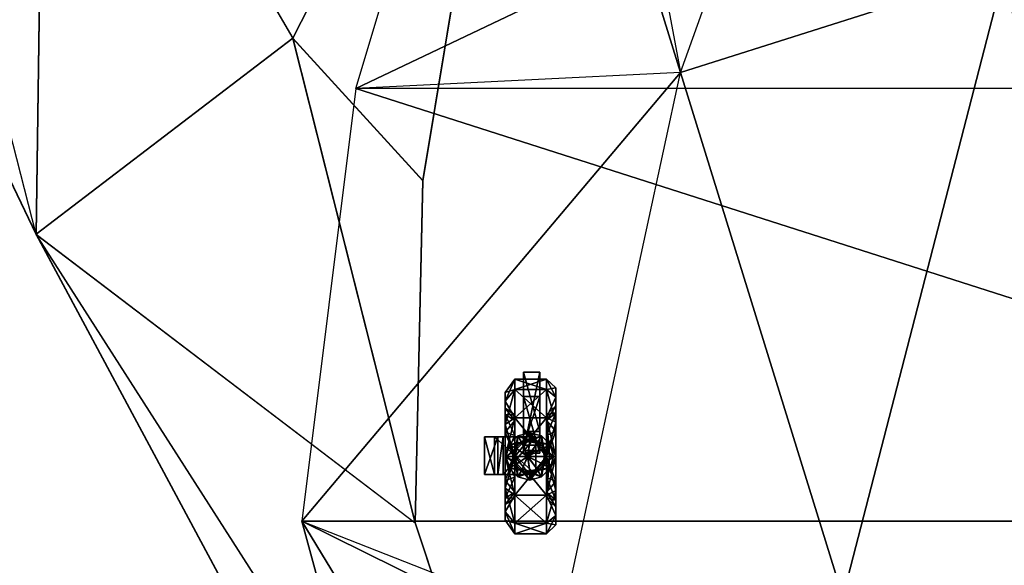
# Model space of a CAD drawing. Header units: metres. Extents: x -305 to 296, y -370 to 370.
# Tile 8 of 13: x -182 to 0, y -38 to 63. Entities that reach past the tile are written whole.
import ezdxf

# ---------------------------------------------------------------- set-up
doc = ezdxf.new("R2010")
doc.units = ezdxf.units.M

msp = doc.modelspace()

# ---------------------------------------------------------------- linework, layer by layer
for points in [[(-179.123, 23.0688, -226.333), (-232.572, 232.049, -226.333), (-304.662, 285.245, -226.333)], [(-179.123, 23.0688, -226.333), (-304.659, 285.204, -230.333), (-304.662, 285.245, -226.333)], [(-179.123, 23.0688, -226.333), (-179.12, 23.0271, -230.333), (-304.659, 285.204, -230.333)], [(-179.12, 23.0271, -230.333), (-232.569, 232.007, -230.333), (-304.659, 285.204, -230.333)], [(-177.524, 137.827, -226.333), (-179.123, 23.0688, -226.333), (-232.572, 232.049, -226.333)], [(-177.521, 137.786, -230.333), (-179.12, 23.0271, -230.333), (-232.569, 232.007, -230.333)], [(0, 220, -228.667), (-79.9999, 160, -228.667), (-59.9999, 53, -184.333)], [(0, 220, -228.667), (0, 72, -183.166), (-59.9999, 53, -184.333)], [(-79.9999, 160, -228.667), (-59.9999, 53, -184.333), (-89.9999, 150, -228.667)], [(-89.9999, 150, -228.667), (-59.9999, 53, -184.333), (-120, 50, -228.667)], [(90, 150, -228.667), (-120, 50, -228.667), (-89.9999, 150, -228.667)], [(120, 50, -228.667), (-120, 50, -228.667), (90, 150, -228.667)], [(-89.5892, 141.945, -226.333), (-177.524, 137.827, -226.333), (-131.65, 59.3097, -226.333)], [(-89.5861, 141.904, -230.333), (-177.521, 137.786, -230.333), (-131.647, 59.2679, -230.333)], [(-131.65, 59.3097, -226.333), (-89.5892, 141.945, -226.333), (-107.658, 32.9961, -226.333)], [(-131.647, 59.2679, -230.333), (-89.5861, 141.904, -230.333), (-107.655, 32.9543, -230.333)], [(-89.5892, 141.945, -226.333), (-107.655, 32.9543, -230.333), (-107.658, 32.9961, -226.333)], [(-89.5892, 141.945, -226.333), (-89.5861, 141.904, -230.333), (-107.655, 32.9543, -230.333)], [(-131.65, 59.3097, -226.333), (-179.123, 23.0688, -226.333), (-177.524, 137.827, -226.333)], [(-131.647, 59.2679, -230.333), (-179.12, 23.0271, -230.333), (-177.521, 137.786, -230.333)], [(-29.9999, -44, -157.5), (-59.9999, 53, -184.333), (0, 72, -183.166)], [(-29.9999, -44, -157.5), (0, 72, -183.166), (20, -44, -156.333)], [(-109.028, -30.2741, -226.333), (-131.65, 59.3097, -226.333), (-179.123, 23.0688, -226.333)], [(-109.025, -30.3159, -230.333), (-131.647, 59.2679, -230.333), (-179.12, 23.0271, -230.333)], [(-107.658, 32.9961, -226.333), (-131.65, 59.3097, -226.333), (-109.028, -30.2741, -226.333)], [(-107.655, 32.9543, -230.333), (-131.647, 59.2679, -230.333), (-109.025, -30.3159, -230.333)], [(-130, -29.9999, -228.667), (-81.9999, -48.8332, -183.667), (-59.9999, 53, -184.333)], [(-59.9999, 53, -184.333), (-120, 50, -228.667), (-130, -29.9999, -228.667)], [(-29.9999, -44, -157.5), (-81.9999, -48.8332, -183.667), (-59.9999, 53, -184.333)], [(-120, 50, -228.667), (-130, -29.9999, -228.667), (130, -29.9999, -228.667)], [(130, -29.9999, -228.667), (120, 50, -228.667), (-120, 50, -228.667)], [(-107.658, 32.9961, -226.333), (-109.025, -30.3159, -230.333), (-109.028, -30.2741, -226.333)], [(-107.658, 32.9961, -226.333), (-107.655, 32.9543, -230.333), (-109.025, -30.3159, -230.333)], [(-179.123, 23.0688, -226.333), (-109.028, -30.2741, -226.333), (-70.3935, -146.757, -226.333)], [(-70.3935, -146.757, -226.333), (-179.123, 23.0688, -226.333), (-55.9773, -206.529, -226.333)], [(-55.9773, -206.529, -226.333), (-179.12, 23.0271, -230.333), (-179.123, 23.0688, -226.333)], [(-55.9773, -206.529, -226.333), (-55.9742, -206.57, -230.333), (-179.12, 23.0271, -230.333)], [(-179.12, 23.0271, -230.333), (-109.025, -30.3159, -230.333), (-70.3905, -146.799, -230.333)], [(-70.3905, -146.799, -230.333), (-179.12, 23.0271, -230.333), (-55.9742, -206.57, -230.333)], [(-86, -13.4166, -237.417), (-89, -13.4166, -237.417), (-89, -2.41663, -250.25)], [(-86, -13.4166, -237.417), (-89, -2.41663, -250.25), (-86, -2.41663, -250.25)], [(-86, -2.41663, -250.25), (-89, -2.41663, -250.25), (-89, -16.9166, -258.417)], [(-86, -2.41663, -250.25), (-89, -16.9166, -258.417), (-86, -16.9166, -258.417)], [(-89, -2.41663, -250.25), (-89, -6.91663, -249.667), (-89, -13.4166, -237.417)], [(-89, -2.41663, -250.25), (-89, -6.91663, -249.667), (-89, -16.9166, -258.417)], [(-86, -2.41663, -250.25), (-86, -6.91663, -249.667), (-86, -13.4166, -237.417)], [(-86, -2.41663, -250.25), (-86, -6.91663, -249.667), (-86, -16.9166, -258.417)], [(-90.6249, -5.61517, -294.15), (-90.6249, -3.69925, -287), (-92.3749, -6.18633, -287)], [(-90.6249, -3.69925, -287), (-90.6249, -5.61517, -279.85), (-92.3749, -7.76906, -281.093)], [(-90.6249, -3.69925, -287), (-92.3749, -7.76906, -281.093), (-92.3749, -6.18633, -287)], [(-84.7915, -5.61519, -294.15), (-84.7915, -3.69925, -287), (-90.6249, -3.69925, -287)], [(-84.7915, -5.61519, -294.15), (-90.6249, -3.69925, -287), (-90.6249, -5.61517, -294.15)], [(-84.7915, -3.69925, -287), (-84.7915, -5.61516, -279.85), (-90.6249, -5.61517, -279.85)], [(-84.7915, -3.69925, -287), (-90.6249, -5.61517, -279.85), (-90.6249, -3.69925, -287)], [(-83.0415, -7.0511, -293.321), (-83.0415, -5.3573, -287), (-84.7915, -3.69925, -287)], [(-83.0415, -7.0511, -293.321), (-84.7915, -3.69925, -287), (-84.7915, -5.61519, -294.15)], [(-83.0415, -5.3573, -287), (-84.7915, -5.61516, -279.85), (-84.7915, -3.69925, -287)], [(-83.0415, -5.3573, -287), (-83.0415, -7.0511, -280.679), (-84.7915, -5.61516, -279.85)], [(-83.0415, -9.92294, -291.663), (-83.0415, -8.67342, -287), (-83.0415, -5.3573, -287)], [(-83.0415, -9.92294, -291.663), (-83.0415, -5.3573, -287), (-83.0415, -7.0511, -293.321)], [(-83.0415, -8.67342, -287), (-83.0415, -7.0511, -280.679), (-83.0415, -5.3573, -287)], [(-90.6249, -10.8496, -299.385), (-90.6249, -5.61517, -294.15), (-92.3749, -7.76906, -292.907)], [(-90.6249, -5.61517, -294.15), (-92.3749, -6.18633, -287), (-92.3749, -7.76906, -292.907)], [(-90.6249, -5.61517, -279.85), (-90.6249, -10.8496, -274.615), (-92.3749, -12.0932, -276.769)], [(-90.6249, -5.61517, -279.85), (-92.3749, -12.0932, -276.769), (-92.3749, -7.76906, -281.093)], [(-92.3749, -7.76906, -292.907), (-92.3749, -6.18633, -287), (-92.3749, -9.08794, -287)], [(-92.3749, -6.18633, -287), (-92.3749, -7.76906, -281.093), (-92.3749, -10.2819, -282.544)], [(-92.3749, -6.18633, -287), (-92.3749, -10.2819, -282.544), (-92.3749, -9.08794, -287)], [(-84.7915, -5.61516, -279.85), (-84.7915, -10.8496, -274.615), (-90.6249, -10.8496, -274.615)], [(-84.7915, -5.61516, -279.85), (-90.6249, -10.8496, -274.615), (-90.6249, -5.61517, -279.85)], [(-84.7915, -10.8496, -299.385), (-84.7915, -5.61519, -294.15), (-90.6249, -5.61517, -294.15)], [(-84.7915, -10.8496, -299.385), (-90.6249, -5.61517, -294.15), (-90.6249, -10.8496, -299.385)], [(-86, -17.4166, -255.5), (-89, -17.4166, -255.5), (-89, -6.91663, -249.667)], [(-86, -17.4166, -255.5), (-89, -6.91663, -249.667), (-86, -6.91663, -249.667)], [(-86, -6.91663, -249.667), (-89, -6.91663, -249.667), (-89, -15.9166, -239.167)], [(-86, -6.91663, -249.667), (-89, -15.9166, -239.167), (-86, -15.9166, -239.167)], [(-89, -15.9166, -239.167), (-89, -13.4166, -237.417), (-89, -6.91663, -249.667)], [(-89, -16.9166, -258.417), (-89, -6.91663, -249.667), (-89, -17.4166, -255.5)], [(-86, -15.9166, -239.167), (-86, -13.4166, -237.417), (-86, -6.91663, -249.667)], [(-86, -16.9166, -258.417), (-86, -6.91663, -249.667), (-86, -17.4166, -255.5)], [(-83.0415, -7.0511, -280.679), (-84.7915, -10.8496, -274.615), (-84.7915, -5.61516, -279.85)], [(-83.0415, -11.6786, -297.949), (-83.0415, -7.0511, -293.321), (-84.7915, -5.61519, -294.15)], [(-83.0415, -11.6786, -297.949), (-84.7915, -5.61519, -294.15), (-84.7915, -10.8496, -299.385)], [(-83.0415, -7.0511, -280.679), (-83.0415, -11.6786, -276.051), (-84.7915, -10.8496, -274.615)], [(-83.0415, -13.3367, -295.077), (-83.0415, -9.92294, -291.663), (-83.0415, -7.0511, -293.321)], [(-83.0415, -13.3367, -295.077), (-83.0415, -7.0511, -293.321), (-83.0415, -11.6786, -297.949)], [(-83.0415, -8.67342, -287), (-83.0415, -9.92294, -282.337), (-83.0415, -7.0511, -280.679)], [(-83.0415, -9.92294, -282.337), (-83.0415, -11.6786, -276.051), (-83.0415, -7.0511, -280.679)], [(-90.6249, -10.8496, -299.385), (-92.3749, -7.76906, -292.907), (-92.3749, -12.0932, -297.231)], [(-92.3749, -12.0932, -297.231), (-92.3749, -7.76906, -292.907), (-92.3749, -10.2819, -291.456)], [(-92.3749, -7.76906, -292.907), (-92.3749, -9.08794, -287), (-92.3749, -10.2819, -291.456)], [(-92.3749, -7.76906, -281.093), (-92.3749, -12.0932, -276.769), (-92.3749, -13.5439, -279.282)], [(-92.3749, -7.76906, -281.093), (-92.3749, -13.5439, -279.282), (-92.3749, -10.2819, -282.544)], [(-92.3749, -10.2819, -291.456), (-92.3749, -9.08794, -287), (-90.6249, -10.3315, -287)], [(-92.3749, -9.08794, -287), (-92.3749, -10.2819, -282.544), (-90.6249, -11.3589, -283.166)], [(-92.3749, -9.08794, -287), (-90.6249, -11.3589, -283.166), (-90.6249, -10.3315, -287)], [(-84.7915, -11.3589, -290.834), (-84.7915, -10.3315, -287), (-83.0415, -8.67342, -287)], [(-84.7915, -11.3589, -290.834), (-83.0415, -8.67342, -287), (-83.0415, -9.92294, -291.663)], [(-84.7915, -10.3315, -287), (-83.0415, -9.92294, -282.337), (-83.0415, -8.67342, -287)], [(-92.3749, -12.0932, -297.231), (-92.3749, -10.2819, -291.456), (-92.3749, -13.5439, -294.718)], [(-92.3749, -13.5439, -294.718), (-92.3749, -10.2819, -291.456), (-90.6249, -11.3589, -290.834)], [(-92.3749, -10.2819, -291.456), (-90.6249, -10.3315, -287), (-90.6249, -11.3589, -290.834)], [(-92.3749, -10.2819, -282.544), (-92.3749, -13.5439, -279.282), (-90.6249, -14.1657, -280.359)], [(-92.3749, -10.2819, -282.544), (-90.6249, -14.1657, -280.359), (-90.6249, -11.3589, -283.166)], [(-90.6249, -18, -301.301), (-90.6249, -10.8496, -299.385), (-92.3749, -12.0932, -297.231)], [(-90.6249, -10.8496, -274.615), (-90.6249, -18, -272.699), (-92.3749, -18, -275.186)], [(-90.6249, -10.8496, -274.615), (-92.3749, -18, -275.186), (-92.3749, -12.0932, -276.769)], [(-90.6249, -11.3589, -290.834), (-90.6249, -17.9999, -286.793), (-90.6249, -10.3315, -287)], [(-90.6249, -10.3315, -287), (-90.6249, -17.9999, -286.793), (-90.6249, -11.3589, -283.166)], [(-84.7915, -18, -301.301), (-84.7915, -10.8496, -299.385), (-90.6249, -10.8496, -299.385)], [(-84.7915, -18, -301.301), (-90.6249, -10.8496, -299.385), (-90.6249, -18, -301.301)], [(-84.7915, -10.8496, -274.615), (-84.7915, -17.9999, -272.699), (-90.6249, -18, -272.699)], [(-84.7915, -10.8496, -274.615), (-90.6249, -18, -272.699), (-90.6249, -10.8496, -274.615)], [(-84.7915, -14.1657, -293.641), (-84.7915, -11.3589, -290.834), (-83.0415, -9.92294, -291.663)], [(-84.7915, -14.1657, -293.641), (-83.0415, -9.92294, -291.663), (-83.0415, -13.3367, -295.077)], [(-84.7915, -10.3315, -287), (-84.7915, -11.3589, -283.166), (-83.0415, -9.92294, -282.337)], [(-84.7915, -11.3589, -283.166), (-83.0415, -13.3367, -278.923), (-83.0415, -9.92294, -282.337)], [(-84.2082, -18, -286.793), (-84.7915, -11.3589, -290.834), (-84.7915, -10.3315, -287)], [(-84.2082, -18, -286.793), (-84.7915, -10.3315, -287), (-84.7915, -11.3589, -283.166)], [(-83.0415, -18, -299.643), (-83.0415, -11.6786, -297.949), (-84.7915, -10.8496, -299.385)], [(-83.0415, -18, -299.643), (-84.7915, -10.8496, -299.385), (-84.7915, -18, -301.301)], [(-83.0415, -11.6786, -276.051), (-84.7915, -17.9999, -272.699), (-84.7915, -10.8496, -274.615)], [(-83.0415, -9.92294, -282.337), (-83.0415, -13.3367, -278.923), (-83.0415, -11.6786, -276.051)], [(-92.3749, -13.5439, -294.718), (-90.6249, -11.3589, -290.834), (-90.6249, -14.1657, -293.641)], [(-90.6249, -18, -301.301), (-92.3749, -12.0932, -297.231), (-92.3749, -18, -298.814)], [(-92.3749, -18, -298.814), (-92.3749, -12.0932, -297.231), (-92.3749, -13.5439, -294.718)], [(-92.3749, -12.0932, -276.769), (-92.3749, -18, -275.186), (-92.3749, -18, -278.088)], [(-92.3749, -12.0932, -276.769), (-92.3749, -18, -278.088), (-92.3749, -13.5439, -279.282)], [(-90.6249, -14.1657, -293.641), (-90.6249, -17.9999, -286.793), (-90.6249, -11.3589, -290.834)], [(-90.6249, -11.3589, -283.166), (-90.6249, -17.9999, -286.793), (-90.6249, -14.1657, -280.359)], [(-84.2082, -18, -286.793), (-84.7915, -14.1657, -293.641), (-84.7915, -11.3589, -290.834)], [(-84.2082, -18, -286.793), (-84.7915, -11.3589, -283.166), (-84.7915, -14.1657, -280.359)], [(-84.7915, -11.3589, -283.166), (-84.7915, -14.1657, -280.359), (-83.0415, -13.3367, -278.923)], [(-83.0415, -11.6786, -276.051), (-83.0415, -18, -274.357), (-84.7915, -17.9999, -272.699)], [(-83.0415, -18, -296.327), (-83.0415, -13.3367, -295.077), (-83.0415, -11.6786, -297.949)], [(-83.0415, -18, -296.327), (-83.0415, -11.6786, -297.949), (-83.0415, -18, -299.643)], [(-83.0415, -13.3367, -278.923), (-83.0415, -18, -274.357), (-83.0415, -11.6786, -276.051)], [(-96.2499, -21.375, -270.083), (-96.2499, -14.4156, -270.083), (-96.25, -14.4156, -282.771)], [(-96.2499, -21.375, -270.083), (-96.25, -14.4156, -282.771), (-96.25, -21.375, -282.771)], [(-96.25, -21.375, -282.771), (-96.25, -14.4156, -282.771), (-96.2499, -14.4156, -288.75)], [(-96.25, -21.375, -282.771), (-96.2499, -14.4156, -288.75), (-96.2499, -21.375, -288.75)], [(-93.75, -14.4156, -272.854), (-96.2499, -14.4156, -270.083), (-96.25, -14.4156, -282.771)], [(-96.25, -14.4156, -282.771), (-93.75, -14.4156, -272.854), (-93.75, -14.4156, -282.771)], [(-93.75, -14.4156, -282.771), (-96.25, -14.4156, -282.771), (-96.2499, -14.4156, -288.75)], [(-94.3749, -21.375, -268.333), (-94.3749, -14.4156, -268.333), (-96.2499, -14.4156, -270.083)], [(-94.3749, -21.375, -268.333), (-96.2499, -14.4156, -270.083), (-96.2499, -21.375, -270.083)], [(-96.2499, -21.375, -288.75), (-96.2499, -14.4156, -288.75), (-93.7499, -14.4156, -288.75)], [(-96.2499, -21.375, -288.75), (-93.7499, -14.4156, -288.75), (-93.7499, -21.375, -288.75)], [(-94.3749, -14.4156, -268.333), (-92.7499, -14.4156, -270.375), (-96.2499, -14.4156, -270.083)], [(-92.7499, -14.4156, -270.375), (-96.2499, -14.4156, -270.083), (-93.75, -14.4156, -272.854)], [(-96.2499, -14.4156, -288.75), (-93.75, -14.4156, -282.771), (-93.7499, -14.4156, -288.75)], [(-86.7499, -21.375, -268.333), (-86.7499, -14.4156, -268.333), (-94.3749, -14.4156, -268.333)], [(-86.7499, -21.375, -268.333), (-94.3749, -14.4156, -268.333), (-94.3749, -21.375, -268.333)], [(-92.7499, -14.4156, -270.375), (-86.7499, -14.4156, -268.333), (-94.3749, -14.4156, -268.333)], [(-93.7499, -21.375, -288.75), (-93.7499, -14.4156, -288.75), (-93.75, -14.4156, -282.771)], [(-93.7499, -21.375, -288.75), (-93.75, -14.4156, -282.771), (-93.75, -21.375, -282.771)], [(-93.75, -21.375, -282.771), (-93.75, -14.4156, -282.771), (-93.75, -14.4156, -272.854)], [(-93.75, -21.375, -282.771), (-93.75, -14.4156, -272.854), (-93.75, -21.375, -272.854)], [(-93.75, -21.375, -272.854), (-93.75, -14.4156, -272.854), (-92.7499, -14.4156, -270.375)], [(-93.75, -21.375, -272.854), (-92.7499, -14.4156, -270.375), (-92.7499, -21.375, -270.375)], [(-92.7499, -21.375, -270.375), (-92.7499, -14.4156, -270.375), (-86.7499, -14.4156, -270.521)], [(-92.7499, -21.375, -270.375), (-86.7499, -14.4156, -270.521), (-86.7499, -21.375, -270.521)], [(-86.7499, -14.4156, -270.521), (-86.7499, -14.4156, -268.333), (-92.7499, -14.4156, -270.375)], [(-92.3749, -18, -298.814), (-92.3749, -13.5439, -294.718), (-92.3749, -18, -295.912)], [(-92.3749, -18, -295.912), (-92.3749, -13.5439, -294.718), (-90.6249, -14.1657, -293.641)], [(-92.3749, -13.5439, -279.282), (-92.3749, -18, -278.088), (-90.6249, -18, -279.331)], [(-92.3749, -13.5439, -279.282), (-90.6249, -18, -279.331), (-90.6249, -14.1657, -280.359)], [(-92.3749, -18, -295.912), (-90.6249, -14.1657, -293.641), (-90.6249, -18, -294.668)], [(-89.2551, -15.6095, -235.372), (-91.6648, -15.8119, -235.518), (-90.063, -14.2101, -235.518)], [(-90.063, -14.2101, -235.518), (-91.6648, -15.8119, -235.518), (-91.6648, -15.8119, -242.562)], [(-90.063, -14.2101, -235.518), (-91.6648, -15.8119, -242.562), (-90.063, -14.2101, -242.562)], [(-90.063, -14.2101, -242.562), (-91.6648, -15.8119, -242.562), (-90.4987, -16.4852, -242.562)], [(-89.3898, -15.3762, -251.367), (-91.6648, -15.8119, -251.514), (-90.063, -14.2101, -251.514)], [(-90.063, -14.2101, -251.514), (-91.6648, -15.8119, -251.514), (-91.6648, -15.8119, -261.346)], [(-90.063, -14.2101, -251.514), (-91.6648, -15.8119, -261.346), (-90.063, -14.2101, -261.346)], [(-90.063, -14.2101, -261.346), (-91.6648, -15.8119, -261.346), (-90.2655, -16.6198, -261.346)], [(-90.6249, -18, -294.668), (-90.6249, -17.9999, -286.793), (-90.6249, -14.1657, -293.641)], [(-90.6249, -14.1657, -280.359), (-90.6249, -17.9999, -286.793), (-90.6249, -18, -279.331)], [(-90.063, -14.2101, -242.562), (-90.4987, -16.4852, -242.562), (-89.3898, -15.3762, -242.562)], [(-90.063, -14.2101, -261.346), (-90.2655, -16.6198, -261.346), (-89.2551, -15.6095, -261.346)], [(-87.875, -15.2397, -235.372), (-90.063, -14.2101, -235.518), (-87.875, -13.6238, -235.518)], [(-87.875, -13.6238, -235.518), (-90.063, -14.2101, -235.518), (-90.063, -14.2101, -242.562)], [(-87.875, -13.6238, -235.518), (-90.063, -14.2101, -242.562), (-87.875, -13.6238, -242.562)], [(-87.875, -13.6238, -242.562), (-90.063, -14.2101, -242.562), (-89.3898, -15.3762, -242.562)], [(-87.875, -14.9704, -251.367), (-90.063, -14.2101, -251.514), (-87.875, -13.6238, -251.514)], [(-87.875, -13.6238, -251.514), (-90.063, -14.2101, -251.514), (-90.063, -14.2101, -261.346)], [(-87.875, -13.6238, -251.514), (-90.063, -14.2101, -261.346), (-87.875, -13.6238, -261.346)], [(-87.875, -13.6238, -261.346), (-90.063, -14.2101, -261.346), (-89.2551, -15.6095, -261.346)], [(-87.875, -15.2397, -235.372), (-89.2551, -15.6095, -235.372), (-90.063, -14.2101, -235.518)], [(-87.875, -14.9704, -251.367), (-89.3898, -15.3762, -251.367), (-90.063, -14.2101, -251.514)], [(-87.875, -13.6238, -242.562), (-89.3898, -15.3762, -242.562), (-87.875, -14.9704, -242.562)], [(-87.875, -13.6238, -261.346), (-89.2551, -15.6095, -261.346), (-87.875, -15.2397, -261.346)], [(-86, -15.9166, -239.167), (-89, -15.9166, -239.167), (-89, -13.4166, -237.417)], [(-86, -15.9166, -239.167), (-89, -13.4166, -237.417), (-86, -13.4166, -237.417)], [(-86.4948, -15.6095, -235.372), (-87.875, -15.2397, -235.372), (-87.875, -13.6238, -235.518)], [(-86.4948, -15.6095, -235.372), (-87.875, -13.6238, -235.518), (-85.6869, -14.2101, -235.518)], [(-85.6869, -14.2101, -235.518), (-87.875, -13.6238, -235.518), (-87.875, -13.6238, -242.562)], [(-85.6869, -14.2101, -235.518), (-87.875, -13.6238, -242.562), (-85.6869, -14.2101, -242.562)], [(-85.6869, -14.2101, -242.562), (-87.875, -13.6238, -242.562), (-87.875, -14.9704, -242.562)], [(-86.3602, -15.3762, -251.367), (-87.875, -14.9704, -251.367), (-87.875, -13.6238, -251.514)], [(-86.3602, -15.3762, -251.367), (-87.875, -13.6238, -251.514), (-85.6869, -14.2101, -251.514)], [(-85.6869, -14.2101, -251.514), (-87.875, -13.6238, -251.514), (-87.875, -13.6238, -261.346)], [(-85.6869, -14.2101, -251.514), (-87.875, -13.6238, -261.346), (-85.6869, -14.2101, -261.346)], [(-85.6869, -14.2101, -261.346), (-87.875, -13.6238, -261.346), (-87.875, -15.2397, -261.346)], [(-85.6869, -14.2101, -242.562), (-87.875, -14.9704, -242.562), (-86.3602, -15.3762, -242.562)], [(-85.6869, -14.2101, -261.346), (-87.875, -15.2397, -261.346), (-86.4948, -15.6095, -261.346)], [(-86.7499, -21.375, -270.521), (-86.7499, -14.4156, -270.521), (-86.7499, -14.4156, -268.333)], [(-86.7499, -21.375, -270.521), (-86.7499, -14.4156, -268.333), (-86.7499, -21.375, -268.333)], [(-85.4845, -16.6198, -235.372), (-86.4948, -15.6095, -235.372), (-85.6869, -14.2101, -235.518)], [(-84.0851, -15.8119, -261.346), (-85.6869, -14.2101, -261.346), (-86.4948, -15.6095, -261.346)], [(-84.0851, -15.8119, -242.562), (-85.6869, -14.2101, -242.562), (-86.3602, -15.3762, -242.562)], [(-85.2513, -16.4852, -251.367), (-86.3602, -15.3762, -251.367), (-85.6869, -14.2101, -251.514)], [(-85.4845, -16.6198, -235.372), (-85.6869, -14.2101, -235.518), (-84.0851, -15.8119, -235.518)], [(-84.0851, -15.8119, -235.518), (-85.6869, -14.2101, -235.518), (-85.6869, -14.2101, -242.562)], [(-84.0851, -15.8119, -235.518), (-85.6869, -14.2101, -242.562), (-84.0851, -15.8119, -242.562)], [(-85.2513, -16.4852, -251.367), (-85.6869, -14.2101, -251.514), (-84.0851, -15.8119, -251.514)], [(-84.0851, -15.8119, -251.514), (-85.6869, -14.2101, -251.514), (-85.6869, -14.2101, -261.346)], [(-84.0851, -15.8119, -251.514), (-85.6869, -14.2101, -261.346), (-84.0851, -15.8119, -261.346)], [(-84.7915, -18, -294.668), (-84.7915, -14.1657, -293.641), (-83.0415, -13.3367, -295.077)], [(-84.7915, -18, -294.668), (-83.0415, -13.3367, -295.077), (-83.0415, -18, -296.327)], [(-84.7915, -14.1657, -280.359), (-83.0415, -18, -277.673), (-83.0415, -13.3367, -278.923)], [(-84.2082, -18, -286.793), (-84.7915, -18, -294.668), (-84.7915, -14.1657, -293.641)], [(-84.2082, -18, -286.793), (-84.7915, -14.1657, -280.359), (-84.7915, -18, -279.331)], [(-84.7915, -14.1657, -280.359), (-84.7915, -18, -279.331), (-83.0415, -18, -277.673)], [(-83.0415, -13.3367, -278.923), (-83.0415, -18, -277.673), (-83.0415, -18, -274.357)], [(-90.2655, -16.6198, -235.372), (-92.2511, -18, -235.518), (-91.6648, -15.8119, -235.518)], [(-91.6648, -15.8119, -235.518), (-92.2511, -18, -235.518), (-92.2511, -18, -242.562)], [(-91.6648, -15.8119, -235.518), (-92.2511, -18, -242.562), (-91.6648, -15.8119, -242.562)], [(-91.6648, -15.8119, -242.562), (-92.2511, -18, -242.562), (-90.9046, -18, -242.562)], [(-90.4987, -16.4852, -251.367), (-92.2511, -18, -251.514), (-91.6648, -15.8119, -251.514)], [(-91.6648, -15.8119, -251.514), (-92.2511, -18, -251.514), (-92.2511, -18, -261.346)], [(-91.6648, -15.8119, -251.514), (-92.2511, -18, -261.346), (-91.6648, -15.8119, -261.346)], [(-91.6648, -15.8119, -261.346), (-92.2511, -18, -261.346), (-90.6353, -18, -261.346)], [(-89.3898, -15.3762, -251.367), (-90.4987, -16.4852, -251.367), (-91.6648, -15.8119, -251.514)], [(-89.2551, -15.6095, -235.372), (-90.2655, -16.6198, -235.372), (-91.6648, -15.8119, -235.518)], [(-91.6648, -15.8119, -242.562), (-90.9046, -18, -242.562), (-90.4987, -16.4852, -242.562)], [(-91.6648, -15.8119, -261.346), (-90.6353, -18, -261.346), (-90.2655, -16.6198, -261.346)], [(-89.3898, -15.3762, -242.562), (-90.4987, -16.4852, -242.562), (-90.4987, -16.4852, -251.367)], [(-89.3898, -15.3762, -242.562), (-90.4987, -16.4852, -251.367), (-89.3898, -15.3762, -251.367)], [(-88.2115, -18, -228.034), (-89.2551, -15.6095, -227.887), (-90.2655, -16.6198, -227.887)], [(-89.2551, -15.6095, -227.887), (-90.2655, -16.6198, -227.887), (-90.2655, -16.6198, -235.372)], [(-89.2551, -15.6095, -227.887), (-90.2655, -16.6198, -235.372), (-89.2551, -15.6095, -235.372)], [(-89.2551, -15.6095, -261.346), (-90.2655, -16.6198, -261.346), (-90.2655, -16.6198, -268.977)], [(-89.2551, -15.6095, -261.346), (-90.2655, -16.6198, -268.977), (-89.2551, -15.6095, -268.977)], [(-89.2551, -15.6095, -268.977), (-88.2788, -18, -268.977), (-90.2655, -16.6198, -268.977)], [(-87.875, -14.9704, -242.562), (-89.3898, -15.3762, -242.562), (-89.3898, -15.3762, -251.367)], [(-87.875, -14.9704, -242.562), (-89.3898, -15.3762, -251.367), (-87.875, -14.9704, -251.367)], [(-88.2115, -18, -228.034), (-87.875, -15.2397, -227.887), (-89.2551, -15.6095, -227.887)], [(-87.875, -15.2397, -227.887), (-89.2551, -15.6095, -227.887), (-89.2551, -15.6095, -235.372)], [(-87.875, -15.2397, -227.887), (-89.2551, -15.6095, -235.372), (-87.875, -15.2397, -235.372)], [(-87.875, -15.2397, -261.346), (-89.2551, -15.6095, -261.346), (-89.2551, -15.6095, -268.977)], [(-87.875, -15.2397, -261.346), (-89.2551, -15.6095, -268.977), (-87.875, -15.2397, -268.977)], [(-87.875, -15.2397, -268.977), (-88.2788, -18, -268.977), (-89.2551, -15.6095, -268.977)], [(-86.4948, -15.6095, -268.977), (-88.2788, -18, -268.977), (-87.875, -15.2397, -268.977)], [(-85.4845, -16.6198, -268.977), (-88.2788, -18, -268.977), (-86.4948, -15.6095, -268.977)], [(-88.2115, -18, -228.034), (-86.4948, -15.6095, -227.887), (-87.875, -15.2397, -227.887)], [(-88.2115, -18, -228.034), (-85.4845, -16.6198, -227.887), (-86.4948, -15.6095, -227.887)], [(-86.3602, -15.3762, -242.562), (-87.875, -14.9704, -242.562), (-87.875, -14.9704, -251.367)], [(-86.3602, -15.3762, -242.562), (-87.875, -14.9704, -251.367), (-86.3602, -15.3762, -251.367)], [(-86.4948, -15.6095, -227.887), (-87.875, -15.2397, -227.887), (-87.875, -15.2397, -235.372)], [(-86.4948, -15.6095, -227.887), (-87.875, -15.2397, -235.372), (-86.4948, -15.6095, -235.372)], [(-86.4948, -15.6095, -261.346), (-87.875, -15.2397, -261.346), (-87.875, -15.2397, -268.977)], [(-86.4948, -15.6095, -261.346), (-87.875, -15.2397, -268.977), (-86.4948, -15.6095, -268.977)], [(-85.4845, -16.6198, -227.887), (-86.4948, -15.6095, -227.887), (-86.4948, -15.6095, -235.372)], [(-85.4845, -16.6198, -227.887), (-86.4948, -15.6095, -235.372), (-85.4845, -16.6198, -235.372)], [(-84.0851, -15.8119, -261.346), (-86.4948, -15.6095, -261.346), (-85.4845, -16.6198, -261.346)], [(-85.4845, -16.6198, -261.346), (-86.4948, -15.6095, -261.346), (-86.4948, -15.6095, -268.977)], [(-85.4845, -16.6198, -261.346), (-86.4948, -15.6095, -268.977), (-85.4845, -16.6198, -268.977)], [(-84.0851, -15.8119, -242.562), (-86.3602, -15.3762, -242.562), (-85.2513, -16.4852, -242.562)], [(-85.2513, -16.4852, -242.562), (-86.3602, -15.3762, -242.562), (-86.3602, -15.3762, -251.367)], [(-85.2513, -16.4852, -242.562), (-86.3602, -15.3762, -251.367), (-85.2513, -16.4852, -251.367)], [(-85.1147, -18, -235.372), (-85.4845, -16.6198, -235.372), (-84.0851, -15.8119, -235.518)], [(-83.4988, -18, -261.346), (-84.0851, -15.8119, -261.346), (-85.4845, -16.6198, -261.346)], [(-83.4988, -18, -242.562), (-84.0851, -15.8119, -242.562), (-85.2513, -16.4852, -242.562)], [(-84.8454, -18, -251.367), (-85.2513, -16.4852, -251.367), (-84.0851, -15.8119, -251.514)], [(-85.1147, -18, -235.372), (-84.0851, -15.8119, -235.518), (-83.4988, -18, -235.518)], [(-84.8454, -18, -251.367), (-84.0851, -15.8119, -251.514), (-83.4988, -18, -251.514)], [(-83.4988, -18, -235.518), (-84.0851, -15.8119, -235.518), (-84.0851, -15.8119, -242.562)], [(-83.4988, -18, -235.518), (-84.0851, -15.8119, -242.562), (-83.4988, -18, -242.562)], [(-83.4988, -18, -251.514), (-84.0851, -15.8119, -251.514), (-84.0851, -15.8119, -261.346)], [(-83.4988, -18, -251.514), (-84.0851, -15.8119, -261.346), (-83.4988, -18, -261.346)], [(-90.6249, -18, -272.699), (-90.6249, -25.1503, -274.615), (-92.3749, -23.9068, -276.769)], [(-90.6249, -18, -272.699), (-92.3749, -23.9068, -276.769), (-92.3749, -18, -275.186)], [(-92.3749, -18, -275.186), (-92.3749, -23.9068, -276.769), (-92.3749, -22.456, -279.282)], [(-92.3749, -18, -275.186), (-92.3749, -22.456, -279.282), (-92.3749, -18, -278.088)], [(-92.3749, -18, -278.088), (-92.3749, -22.456, -279.282), (-90.6249, -21.8342, -280.359)], [(-92.3749, -18, -278.088), (-90.6249, -21.8342, -280.359), (-90.6249, -18, -279.331)], [(-90.6249, -25.1503, -299.385), (-90.6249, -18, -301.301), (-92.3749, -18, -298.814)], [(-90.6249, -25.1503, -299.385), (-92.3749, -18, -298.814), (-92.3749, -23.9068, -297.231)], [(-92.3749, -23.9068, -297.231), (-92.3749, -18, -298.814), (-92.3749, -18, -295.912)], [(-92.3749, -23.9068, -297.231), (-92.3749, -18, -295.912), (-92.3749, -22.456, -294.718)], [(-92.3749, -22.456, -294.718), (-92.3749, -18, -295.912), (-90.6249, -18, -294.668)], [(-92.3749, -22.456, -294.718), (-90.6249, -18, -294.668), (-90.6249, -21.8342, -293.641)], [(-90.4987, -16.4852, -251.367), (-90.9046, -18, -251.367), (-92.2511, -18, -251.514)], [(-90.2655, -16.6198, -235.372), (-90.6353, -18, -235.372), (-92.2511, -18, -235.518)], [(-90.6353, -18, -235.372), (-91.6648, -20.188, -235.518), (-92.2511, -18, -235.518)], [(-92.2511, -18, -235.518), (-91.6648, -20.188, -235.518), (-91.6648, -20.188, -242.562)], [(-92.2511, -18, -235.518), (-91.6648, -20.188, -242.562), (-92.2511, -18, -242.562)], [(-92.2511, -18, -242.562), (-91.6648, -20.188, -242.562), (-90.4987, -19.5148, -242.562)], [(-92.2511, -18, -242.562), (-90.4987, -19.5148, -242.562), (-90.9046, -18, -242.562)], [(-90.9046, -18, -251.367), (-91.6648, -20.188, -251.514), (-92.2511, -18, -251.514)], [(-92.2511, -18, -251.514), (-91.6648, -20.188, -251.514), (-91.6648, -20.188, -261.346)], [(-92.2511, -18, -251.514), (-91.6648, -20.188, -261.346), (-92.2511, -18, -261.346)], [(-92.2511, -18, -261.346), (-91.6648, -20.188, -261.346), (-90.2655, -19.3801, -261.346)], [(-92.2511, -18, -261.346), (-90.2655, -19.3801, -261.346), (-90.6353, -18, -261.346)], [(-90.6353, -18, -235.372), (-90.2655, -19.3801, -235.372), (-91.6648, -20.188, -235.518)], [(-90.9046, -18, -251.367), (-90.4987, -19.5148, -251.367), (-91.6648, -20.188, -251.514)], [(-90.4987, -16.4852, -242.562), (-90.9046, -18, -242.562), (-90.9046, -18, -251.367)], [(-90.4987, -16.4852, -242.562), (-90.9046, -18, -251.367), (-90.4987, -16.4852, -251.367)], [(-90.9046, -18, -242.562), (-90.4987, -19.5148, -242.562), (-90.4987, -19.5148, -251.367)], [(-90.9046, -18, -242.562), (-90.4987, -19.5148, -251.367), (-90.9046, -18, -251.367)], [(-88.2115, -18, -228.034), (-90.2655, -16.6198, -227.887), (-90.6353, -18, -227.887)], [(-90.2655, -16.6198, -227.887), (-90.6353, -18, -227.887), (-90.6353, -18, -235.372)], [(-90.2655, -16.6198, -227.887), (-90.6353, -18, -235.372), (-90.2655, -16.6198, -235.372)], [(-90.2655, -16.6198, -261.346), (-90.6353, -18, -261.346), (-90.6353, -18, -268.977)], [(-90.2655, -16.6198, -261.346), (-90.6353, -18, -268.977), (-90.2655, -16.6198, -268.977)], [(-90.2655, -16.6198, -268.977), (-88.2788, -18, -268.977), (-90.6353, -18, -268.977)], [(-88.2115, -18, -228.034), (-90.6353, -18, -227.887), (-90.2655, -19.3801, -227.887)], [(-90.6353, -18, -227.887), (-90.2655, -19.3801, -227.887), (-90.2655, -19.3801, -235.372)], [(-90.6353, -18, -227.887), (-90.2655, -19.3801, -235.372), (-90.6353, -18, -235.372)], [(-90.6353, -18, -261.346), (-90.2655, -19.3801, -261.346), (-90.2655, -19.3801, -268.977)], [(-90.6353, -18, -261.346), (-90.2655, -19.3801, -268.977), (-90.6353, -18, -268.977)], [(-90.6353, -18, -268.977), (-88.2788, -18, -268.977), (-90.2655, -19.3801, -268.977)], [(-84.7915, -17.9999, -272.699), (-84.7915, -25.1503, -274.615), (-90.6249, -25.1503, -274.615)], [(-84.7915, -17.9999, -272.699), (-90.6249, -25.1503, -274.615), (-90.6249, -18, -272.699)], [(-90.6249, -18, -279.331), (-90.6249, -17.9999, -286.793), (-90.6249, -21.8342, -280.359)], [(-90.6249, -21.8342, -280.359), (-90.6249, -17.9999, -286.793), (-90.6249, -24.6411, -283.166)], [(-90.6249, -24.6411, -283.166), (-90.6249, -17.9999, -286.793), (-90.6249, -25.6685, -287)], [(-90.6249, -25.6685, -287), (-90.6249, -17.9999, -286.793), (-90.6249, -24.6411, -290.834)], [(-90.6249, -24.6411, -290.834), (-90.6249, -17.9999, -286.793), (-90.6249, -21.8342, -293.641)], [(-90.6249, -21.8342, -293.641), (-90.6249, -17.9999, -286.793), (-90.6249, -18, -294.668)], [(-84.7915, -25.1504, -299.385), (-84.7915, -18, -301.301), (-90.6249, -18, -301.301)], [(-84.7915, -25.1504, -299.385), (-90.6249, -18, -301.301), (-90.6249, -25.1503, -299.385)], [(-88.2115, -18, -228.034), (-90.2655, -19.3801, -227.887), (-89.2551, -20.3905, -227.887)], [(-90.2655, -19.3801, -268.977), (-88.2788, -18, -268.977), (-89.2551, -20.3905, -268.977)], [(-88.2115, -18, -228.034), (-89.2551, -20.3905, -227.887), (-87.875, -20.7603, -227.887)], [(-89.2551, -20.3905, -268.977), (-88.2788, -18, -268.977), (-87.875, -20.7603, -268.977)], [(-86, -16.9166, -258.417), (-89, -16.9166, -258.417), (-89, -17.4166, -255.5)], [(-86, -16.9166, -258.417), (-89, -17.4166, -255.5), (-86, -17.4166, -255.5)], [(-85.1147, -18, -268.977), (-88.2788, -18, -268.977), (-85.4845, -16.6198, -268.977)], [(-87.875, -20.7603, -268.977), (-88.2788, -18, -268.977), (-86.4948, -20.3905, -268.977)], [(-86.4948, -20.3905, -268.977), (-88.2788, -18, -268.977), (-85.4845, -19.3801, -268.977)], [(-85.4845, -19.3801, -268.977), (-88.2788, -18, -268.977), (-85.1147, -18, -268.977)], [(-88.2115, -18, -228.034), (-85.1147, -18, -227.887), (-85.4845, -16.6198, -227.887)], [(-88.2115, -18, -228.034), (-87.875, -20.7603, -227.887), (-86.4948, -20.3905, -227.887)], [(-88.2115, -18, -228.034), (-86.4948, -20.3905, -227.887), (-85.4845, -19.3801, -227.887)], [(-88.2115, -18, -228.034), (-85.4845, -19.3801, -227.887), (-85.1147, -18, -227.887)], [(-85.1147, -18, -227.887), (-85.4845, -16.6198, -227.887), (-85.4845, -16.6198, -235.372)], [(-85.1147, -18, -227.887), (-85.4845, -16.6198, -235.372), (-85.1147, -18, -235.372)], [(-83.4988, -18, -261.346), (-85.4845, -16.6198, -261.346), (-85.1147, -18, -261.346)], [(-85.1147, -18, -261.346), (-85.4845, -16.6198, -261.346), (-85.4845, -16.6198, -268.977)], [(-85.1147, -18, -261.346), (-85.4845, -16.6198, -268.977), (-85.1147, -18, -268.977)], [(-85.4845, -19.3801, -227.887), (-85.1147, -18, -227.887), (-85.1147, -18, -235.372)], [(-85.4845, -19.3801, -227.887), (-85.1147, -18, -235.372), (-85.4845, -19.3801, -235.372)], [(-85.4845, -19.3801, -235.372), (-85.1147, -18, -235.372), (-83.4988, -18, -235.518)], [(-85.4845, -19.3801, -235.372), (-83.4988, -18, -235.518), (-84.0851, -20.188, -235.518)], [(-84.0851, -20.188, -261.346), (-85.1147, -18, -261.346), (-85.4845, -19.3801, -261.346)], [(-85.4845, -19.3801, -261.346), (-85.1147, -18, -261.346), (-85.1147, -18, -268.977)], [(-85.4845, -19.3801, -261.346), (-85.1147, -18, -268.977), (-85.4845, -19.3801, -268.977)], [(-83.4988, -18, -242.562), (-85.2513, -16.4852, -242.562), (-84.8454, -18, -242.562)], [(-84.8454, -18, -242.562), (-85.2513, -16.4852, -242.562), (-85.2513, -16.4852, -251.367)], [(-84.8454, -18, -242.562), (-85.2513, -16.4852, -251.367), (-84.8454, -18, -251.367)], [(-84.0851, -20.188, -242.562), (-84.8454, -18, -242.562), (-85.2513, -19.5148, -242.562)], [(-85.2513, -19.5148, -242.562), (-84.8454, -18, -242.562), (-84.8454, -18, -251.367)], [(-85.2513, -19.5148, -242.562), (-84.8454, -18, -251.367), (-85.2513, -19.5148, -251.367)], [(-85.2513, -19.5148, -251.367), (-84.8454, -18, -251.367), (-83.4988, -18, -251.514)], [(-85.2513, -19.5148, -251.367), (-83.4988, -18, -251.514), (-84.0851, -20.188, -251.514)], [(-84.0851, -20.188, -261.346), (-83.4988, -18, -261.346), (-85.1147, -18, -261.346)], [(-84.0851, -20.188, -242.562), (-83.4988, -18, -242.562), (-84.8454, -18, -242.562)], [(-83.0415, -18, -274.357), (-84.7915, -25.1503, -274.615), (-84.7915, -17.9999, -272.699)], [(-84.2082, -18, -286.793), (-84.7915, -18, -279.331), (-84.7915, -21.8342, -280.359)], [(-84.7915, -18, -279.331), (-84.7915, -21.8342, -280.359), (-83.0415, -22.6632, -278.923)], [(-84.7915, -18, -279.331), (-83.0415, -22.6632, -278.923), (-83.0415, -18, -277.673)], [(-83.0415, -18, -274.357), (-83.0415, -24.3213, -276.051), (-84.7915, -25.1503, -274.615)], [(-84.2082, -18, -286.793), (-84.7915, -21.8342, -280.359), (-84.7915, -24.6411, -283.166)], [(-84.2082, -18, -286.793), (-84.7915, -24.6411, -283.166), (-84.7915, -25.6685, -287)], [(-84.2082, -18, -286.793), (-84.7915, -25.6685, -287), (-84.7915, -24.6411, -290.834)], [(-84.2082, -18, -286.793), (-84.7915, -24.6411, -290.834), (-84.7915, -21.8342, -293.641)], [(-84.2082, -18, -286.793), (-84.7915, -21.8342, -293.641), (-84.7915, -18, -294.668)], [(-84.7915, -21.8342, -293.641), (-84.7915, -18, -294.668), (-83.0415, -18, -296.327)], [(-84.7915, -21.8342, -293.641), (-83.0415, -18, -296.327), (-83.0415, -22.6632, -295.077)], [(-83.0415, -24.3213, -297.949), (-83.0415, -18, -299.643), (-84.7915, -18, -301.301)], [(-83.0415, -24.3213, -297.949), (-84.7915, -18, -301.301), (-84.7915, -25.1504, -299.385)], [(-84.0851, -20.188, -235.518), (-83.4988, -18, -235.518), (-83.4988, -18, -242.562)], [(-84.0851, -20.188, -235.518), (-83.4988, -18, -242.562), (-84.0851, -20.188, -242.562)], [(-84.0851, -20.188, -251.514), (-83.4988, -18, -251.514), (-83.4988, -18, -261.346)], [(-84.0851, -20.188, -251.514), (-83.4988, -18, -261.346), (-84.0851, -20.188, -261.346)], [(-83.0415, -18, -277.673), (-83.0415, -22.6632, -278.923), (-83.0415, -24.3213, -276.051)], [(-83.0415, -18, -277.673), (-83.0415, -24.3213, -276.051), (-83.0415, -18, -274.357)], [(-83.0415, -22.6632, -295.077), (-83.0415, -18, -296.327), (-83.0415, -18, -299.643)], [(-83.0415, -22.6632, -295.077), (-83.0415, -18, -299.643), (-83.0415, -24.3213, -297.949)], [(-90.2655, -19.3801, -235.372), (-90.063, -21.7898, -235.518), (-91.6648, -20.188, -235.518)], [(-91.6648, -20.188, -261.346), (-89.2551, -20.3905, -261.346), (-90.2655, -19.3801, -261.346)], [(-91.6648, -20.188, -242.562), (-89.3898, -20.6237, -242.562), (-90.4987, -19.5148, -242.562)], [(-90.4987, -19.5148, -251.367), (-90.063, -21.7898, -251.514), (-91.6648, -20.188, -251.514)], [(-90.4987, -19.5148, -242.562), (-89.3898, -20.6237, -242.562), (-89.3898, -20.6237, -251.367)], [(-90.4987, -19.5148, -242.562), (-89.3898, -20.6237, -251.367), (-90.4987, -19.5148, -251.367)], [(-90.4987, -19.5148, -251.367), (-89.3898, -20.6237, -251.367), (-90.063, -21.7898, -251.514)], [(-90.2655, -19.3801, -227.887), (-89.2551, -20.3905, -227.887), (-89.2551, -20.3905, -235.372)], [(-90.2655, -19.3801, -227.887), (-89.2551, -20.3905, -235.372), (-90.2655, -19.3801, -235.372)], [(-90.2655, -19.3801, -235.372), (-89.2551, -20.3905, -235.372), (-90.063, -21.7898, -235.518)], [(-90.2655, -19.3801, -261.346), (-89.2551, -20.3905, -261.346), (-89.2551, -20.3905, -268.977)], [(-90.2655, -19.3801, -261.346), (-89.2551, -20.3905, -268.977), (-90.2655, -19.3801, -268.977)], [(-86.4948, -20.3905, -227.887), (-85.4845, -19.3801, -227.887), (-85.4845, -19.3801, -235.372)], [(-86.4948, -20.3905, -227.887), (-85.4845, -19.3801, -235.372), (-86.4948, -20.3905, -235.372)], [(-86.4948, -20.3905, -235.372), (-85.4845, -19.3801, -235.372), (-84.0851, -20.188, -235.518)], [(-85.6869, -21.7898, -261.346), (-85.4845, -19.3801, -261.346), (-86.4948, -20.3905, -261.346)], [(-86.4948, -20.3905, -261.346), (-85.4845, -19.3801, -261.346), (-85.4845, -19.3801, -268.977)], [(-86.4948, -20.3905, -261.346), (-85.4845, -19.3801, -268.977), (-86.4948, -20.3905, -268.977)], [(-85.6869, -21.7898, -242.562), (-85.2513, -19.5148, -242.562), (-86.3602, -20.6237, -242.562)], [(-86.3602, -20.6237, -242.562), (-85.2513, -19.5148, -242.562), (-85.2513, -19.5148, -251.367)], [(-86.3602, -20.6237, -242.562), (-85.2513, -19.5148, -251.367), (-86.3602, -20.6237, -251.367)], [(-86.3602, -20.6237, -251.367), (-85.2513, -19.5148, -251.367), (-84.0851, -20.188, -251.514)], [(-85.6869, -21.7898, -261.346), (-84.0851, -20.188, -261.346), (-85.4845, -19.3801, -261.346)], [(-85.6869, -21.7898, -242.562), (-84.0851, -20.188, -242.562), (-85.2513, -19.5148, -242.562)], [(-93.75, -21.375, -272.854), (-96.2499, -21.375, -270.083), (-96.25, -21.375, -282.771)], [(-96.25, -21.375, -282.771), (-93.75, -21.375, -272.854), (-93.75, -21.375, -282.771)], [(-93.75, -21.375, -282.771), (-96.25, -21.375, -282.771), (-96.2499, -21.375, -288.75)], [(-94.3749, -21.375, -268.333), (-92.7499, -21.375, -270.375), (-96.2499, -21.375, -270.083)], [(-92.7499, -21.375, -270.375), (-96.2499, -21.375, -270.083), (-93.75, -21.375, -272.854)], [(-96.2499, -21.375, -288.75), (-93.75, -21.375, -282.771), (-93.7499, -21.375, -288.75)], [(-92.7499, -21.375, -270.375), (-86.7499, -21.375, -268.333), (-94.3749, -21.375, -268.333)], [(-86.7499, -21.375, -270.521), (-86.7499, -21.375, -268.333), (-92.7499, -21.375, -270.375)], [(-92.3749, -22.456, -279.282), (-90.6249, -24.6411, -283.166), (-90.6249, -21.8342, -280.359)], [(-92.3749, -25.718, -291.456), (-92.3749, -22.456, -294.718), (-90.6249, -21.8342, -293.641)], [(-92.3749, -25.718, -291.456), (-90.6249, -21.8342, -293.641), (-90.6249, -24.6411, -290.834)], [(-91.6648, -20.188, -235.518), (-90.063, -21.7898, -235.518), (-90.063, -21.7898, -242.562)], [(-91.6648, -20.188, -235.518), (-90.063, -21.7898, -242.562), (-91.6648, -20.188, -242.562)], [(-91.6648, -20.188, -242.562), (-90.063, -21.7898, -242.562), (-89.3898, -20.6237, -242.562)], [(-91.6648, -20.188, -251.514), (-90.063, -21.7898, -251.514), (-90.063, -21.7898, -261.346)], [(-91.6648, -20.188, -251.514), (-90.063, -21.7898, -261.346), (-91.6648, -20.188, -261.346)], [(-91.6648, -20.188, -261.346), (-90.063, -21.7898, -261.346), (-89.2551, -20.3905, -261.346)], [(-89.2551, -20.3905, -235.372), (-87.875, -22.3761, -235.518), (-90.063, -21.7898, -235.518)], [(-90.063, -21.7898, -261.346), (-87.875, -20.7603, -261.346), (-89.2551, -20.3905, -261.346)], [(-90.063, -21.7898, -242.562), (-87.875, -21.0296, -242.562), (-89.3898, -20.6237, -242.562)], [(-89.3898, -20.6237, -251.367), (-87.875, -22.3761, -251.514), (-90.063, -21.7898, -251.514)], [(-90.063, -21.7898, -261.346), (-87.875, -22.3761, -261.346), (-87.875, -20.7603, -261.346)], [(-90.063, -21.7898, -242.562), (-87.875, -22.3761, -242.562), (-87.875, -21.0296, -242.562)], [(-90.063, -21.7898, -235.518), (-87.875, -22.3761, -235.518), (-87.875, -22.3761, -242.562)], [(-90.063, -21.7898, -235.518), (-87.875, -22.3761, -242.562), (-90.063, -21.7898, -242.562)], [(-90.063, -21.7898, -251.514), (-87.875, -22.3761, -251.514), (-87.875, -22.3761, -261.346)], [(-90.063, -21.7898, -251.514), (-87.875, -22.3761, -261.346), (-90.063, -21.7898, -261.346)], [(-89.3898, -20.6237, -242.562), (-87.875, -21.0296, -242.562), (-87.875, -21.0296, -251.367)], [(-89.3898, -20.6237, -242.562), (-87.875, -21.0296, -251.367), (-89.3898, -20.6237, -251.367)], [(-89.3898, -20.6237, -251.367), (-87.875, -21.0296, -251.367), (-87.875, -22.3761, -251.514)], [(-89.2551, -20.3905, -227.887), (-87.875, -20.7603, -227.887), (-87.875, -20.7603, -235.372)], [(-89.2551, -20.3905, -227.887), (-87.875, -20.7603, -235.372), (-89.2551, -20.3905, -235.372)], [(-89.2551, -20.3905, -235.372), (-87.875, -20.7603, -235.372), (-87.875, -22.3761, -235.518)], [(-89.2551, -20.3905, -261.346), (-87.875, -20.7603, -261.346), (-87.875, -20.7603, -268.977)], [(-89.2551, -20.3905, -261.346), (-87.875, -20.7603, -268.977), (-89.2551, -20.3905, -268.977)], [(-87.875, -20.7603, -227.887), (-86.4948, -20.3905, -227.887), (-86.4948, -20.3905, -235.372)], [(-87.875, -20.7603, -227.887), (-86.4948, -20.3905, -235.372), (-87.875, -20.7603, -235.372)], [(-87.875, -20.7603, -235.372), (-86.4948, -20.3905, -235.372), (-85.6869, -21.7898, -235.518)], [(-87.875, -22.3761, -261.346), (-85.6869, -21.7898, -261.346), (-86.4948, -20.3905, -261.346)], [(-87.875, -22.3761, -261.346), (-86.4948, -20.3905, -261.346), (-87.875, -20.7603, -261.346)], [(-87.875, -20.7603, -261.346), (-86.4948, -20.3905, -261.346), (-86.4948, -20.3905, -268.977)], [(-87.875, -20.7603, -261.346), (-86.4948, -20.3905, -268.977), (-87.875, -20.7603, -268.977)], [(-87.875, -22.3761, -242.562), (-85.6869, -21.7898, -242.562), (-86.3602, -20.6237, -242.562)], [(-87.875, -22.3761, -242.562), (-86.3602, -20.6237, -242.562), (-87.875, -21.0296, -242.562)], [(-87.875, -21.0296, -242.562), (-86.3602, -20.6237, -242.562), (-86.3602, -20.6237, -251.367)], [(-87.875, -21.0296, -242.562), (-86.3602, -20.6237, -251.367), (-87.875, -21.0296, -251.367)], [(-87.875, -21.0296, -251.367), (-86.3602, -20.6237, -251.367), (-85.6869, -21.7898, -251.514)], [(-87.875, -20.7603, -235.372), (-85.6869, -21.7898, -235.518), (-87.875, -22.3761, -235.518)], [(-87.875, -21.0296, -251.367), (-85.6869, -21.7898, -251.514), (-87.875, -22.3761, -251.514)], [(-87.875, -22.3761, -235.518), (-85.6869, -21.7898, -235.518), (-85.6869, -21.7898, -242.562)], [(-87.875, -22.3761, -235.518), (-85.6869, -21.7898, -242.562), (-87.875, -22.3761, -242.562)], [(-87.875, -22.3761, -251.514), (-85.6869, -21.7898, -251.514), (-85.6869, -21.7898, -261.346)], [(-87.875, -22.3761, -251.514), (-85.6869, -21.7898, -261.346), (-87.875, -22.3761, -261.346)], [(-86.4948, -20.3905, -235.372), (-84.0851, -20.188, -235.518), (-85.6869, -21.7898, -235.518)], [(-86.3602, -20.6237, -251.367), (-84.0851, -20.188, -251.514), (-85.6869, -21.7898, -251.514)], [(-85.6869, -21.7898, -235.518), (-84.0851, -20.188, -235.518), (-84.0851, -20.188, -242.562)], [(-85.6869, -21.7898, -235.518), (-84.0851, -20.188, -242.562), (-85.6869, -21.7898, -242.562)], [(-85.6869, -21.7898, -251.514), (-84.0851, -20.188, -251.514), (-84.0851, -20.188, -261.346)], [(-85.6869, -21.7898, -251.514), (-84.0851, -20.188, -261.346), (-85.6869, -21.7898, -261.346)], [(-84.7915, -21.8342, -280.359), (-84.7915, -24.6411, -283.166), (-83.0415, -26.077, -282.337)], [(-84.7915, -21.8342, -280.359), (-83.0415, -26.077, -282.337), (-83.0415, -22.6632, -278.923)], [(-84.7915, -24.6411, -290.834), (-84.7915, -21.8342, -293.641), (-83.0415, -22.6632, -295.077)], [(-92.3749, -23.9068, -276.769), (-92.3749, -25.718, -282.544), (-92.3749, -22.456, -279.282)], [(-92.3749, -22.456, -279.282), (-92.3749, -25.718, -282.544), (-90.6249, -24.6411, -283.166)], [(-92.3749, -28.2309, -292.907), (-92.3749, -23.9068, -297.231), (-92.3749, -22.456, -294.718)], [(-92.3749, -28.2309, -292.907), (-92.3749, -22.456, -294.718), (-92.3749, -25.718, -291.456)], [(-84.7915, -24.6411, -290.834), (-83.0415, -22.6632, -295.077), (-83.0415, -26.077, -291.663)], [(-83.0415, -22.6632, -278.923), (-83.0415, -26.077, -282.337), (-83.0415, -28.9488, -280.679)], [(-83.0415, -22.6632, -278.923), (-83.0415, -28.9488, -280.679), (-83.0415, -24.3213, -276.051)], [(-83.0415, -26.077, -291.663), (-83.0415, -22.6632, -295.077), (-83.0415, -24.3213, -297.949)], [(-90.6249, -25.1503, -274.615), (-92.3749, -28.2309, -281.093), (-92.3749, -23.9068, -276.769)], [(-92.3749, -23.9068, -276.769), (-92.3749, -28.2309, -281.093), (-92.3749, -25.718, -282.544)], [(-90.6249, -30.3848, -294.15), (-90.6249, -25.1503, -299.385), (-92.3749, -23.9068, -297.231)], [(-90.6249, -30.3848, -294.15), (-92.3749, -23.9068, -297.231), (-92.3749, -28.2309, -292.907)], [(-92.3749, -25.718, -282.544), (-90.6249, -25.6685, -287), (-90.6249, -24.6411, -283.166)], [(-92.3749, -26.912, -287), (-92.3749, -25.718, -291.456), (-90.6249, -24.6411, -290.834)], [(-92.3749, -26.912, -287), (-90.6249, -24.6411, -290.834), (-90.6249, -25.6685, -287)], [(-90.6249, -25.1503, -274.615), (-90.6249, -30.3848, -279.85), (-92.3749, -28.2309, -281.093)], [(-84.7915, -25.1503, -274.615), (-84.7915, -30.3848, -279.85), (-90.6249, -30.3848, -279.85)], [(-84.7915, -25.1503, -274.615), (-90.6249, -30.3848, -279.85), (-90.6249, -25.1503, -274.615)], [(-84.7915, -30.3848, -294.15), (-84.7915, -25.1504, -299.385), (-90.6249, -25.1503, -299.385)], [(-84.7915, -30.3848, -294.15), (-90.6249, -25.1503, -299.385), (-90.6249, -30.3848, -294.15)], [(-83.0415, -24.3213, -276.051), (-83.0415, -28.9488, -280.679), (-84.7915, -30.3848, -279.85)], [(-83.0415, -24.3213, -276.051), (-84.7915, -30.3848, -279.85), (-84.7915, -25.1503, -274.615)], [(-83.0415, -28.9488, -293.321), (-83.0415, -24.3213, -297.949), (-84.7915, -25.1504, -299.385)], [(-84.7915, -24.6411, -283.166), (-84.7915, -25.6685, -287), (-83.0415, -27.3265, -287)], [(-84.7915, -24.6411, -283.166), (-83.0415, -27.3265, -287), (-83.0415, -26.077, -282.337)], [(-84.7915, -25.6685, -287), (-84.7915, -24.6411, -290.834), (-83.0415, -26.077, -291.663)], [(-83.0415, -28.9488, -293.321), (-84.7915, -25.1504, -299.385), (-84.7915, -30.3848, -294.15)], [(-83.0415, -26.077, -291.663), (-83.0415, -24.3213, -297.949), (-83.0415, -28.9488, -293.321)], [(-92.3749, -25.718, -282.544), (-92.3749, -26.912, -287), (-90.6249, -25.6685, -287)], [(-92.3749, -28.2309, -281.093), (-92.3749, -26.912, -287), (-92.3749, -25.718, -282.544)], [(-92.3749, -29.8136, -287), (-92.3749, -28.2309, -292.907), (-92.3749, -25.718, -291.456)], [(-92.3749, -29.8136, -287), (-92.3749, -25.718, -291.456), (-92.3749, -26.912, -287)], [(-92.3749, -28.2309, -281.093), (-92.3749, -29.8136, -287), (-92.3749, -26.912, -287)], [(-84.7915, -25.6685, -287), (-83.0415, -26.077, -291.663), (-83.0415, -27.3265, -287)], [(-83.0415, -26.077, -282.337), (-83.0415, -27.3265, -287), (-83.0415, -30.6426, -287)], [(-83.0415, -26.077, -282.337), (-83.0415, -30.6426, -287), (-83.0415, -28.9488, -280.679)], [(-83.0415, -27.3265, -287), (-83.0415, -26.077, -291.663), (-83.0415, -28.9488, -293.321)], [(-90.6249, -30.3848, -279.85), (-92.3749, -29.8136, -287), (-92.3749, -28.2309, -281.093)], [(-90.6249, -32.3007, -287), (-90.6249, -30.3848, -294.15), (-92.3749, -28.2309, -292.907)], [(-90.6249, -32.3007, -287), (-92.3749, -28.2309, -292.907), (-92.3749, -29.8136, -287)], [(-83.0415, -28.9488, -280.679), (-83.0415, -30.6426, -287), (-84.7915, -32.3007, -287)], [(-83.0415, -28.9488, -280.679), (-84.7915, -32.3007, -287), (-84.7915, -30.3848, -279.85)], [(-83.0415, -30.6426, -287), (-83.0415, -28.9488, -293.321), (-84.7915, -30.3848, -294.15)], [(-83.0415, -27.3265, -287), (-83.0415, -28.9488, -293.321), (-83.0415, -30.6426, -287)], [(-130, -29.9999, -228.667), (-81.9999, -48.8332, -183.667), (-69.9999, -128.666, -183.667)], [(-130, -29.9999, -228.667), (-69.9999, -128.666, -183.667), (-99.9999, -140, -228.667)], [(-130, -29.9999, -228.667), (-99.9999, -140, -228.667), (92.0001, -139.833, -228.667)], [(92.0001, -139.833, -228.667), (130, -29.9999, -228.667), (-130, -29.9999, -228.667)], [(-109.028, -30.2741, -226.333), (-109.025, -30.3159, -230.333), (-70.3905, -146.799, -230.333)], [(-109.028, -30.2741, -226.333), (-70.3905, -146.799, -230.333), (-70.3935, -146.757, -226.333)], [(-90.6249, -30.3848, -279.85), (-90.6249, -32.3007, -287), (-92.3749, -29.8136, -287)], [(-84.7915, -30.3848, -279.85), (-84.7915, -32.3007, -287), (-90.6249, -32.3007, -287)], [(-84.7915, -30.3848, -279.85), (-90.6249, -32.3007, -287), (-90.6249, -30.3848, -279.85)], [(-84.7915, -32.3007, -287), (-84.7915, -30.3848, -294.15), (-90.6249, -30.3848, -294.15)], [(-84.7915, -32.3007, -287), (-90.6249, -30.3848, -294.15), (-90.6249, -32.3007, -287)], [(-83.0415, -30.6426, -287), (-84.7915, -30.3848, -294.15), (-84.7915, -32.3007, -287)]]:
    msp.add_3dface(points)

doc.saveas('drawing.dxf')
